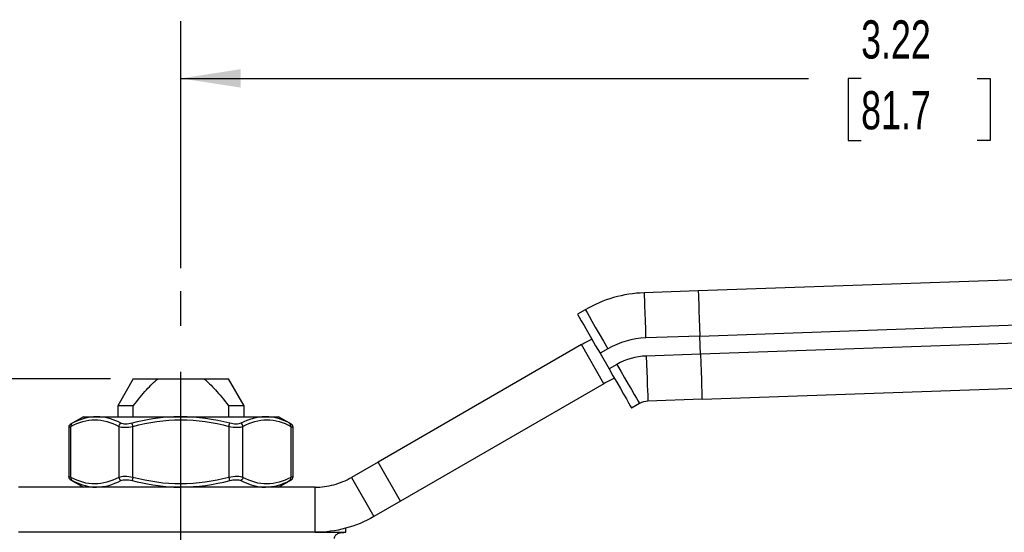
# Model space of a CAD drawing. Header units: inches. Extents: x 0.2 to 10.8, y 0.2 to 8.2.
# Tile 6 of 15: x 2 to 4.1, y 3.7 to 4.8. Entities that reach past the tile are written whole.
import ezdxf

# ---------------------------------------------------------------- set-up
doc = ezdxf.new("R2010")
doc.units = ezdxf.units.IN
doc.header["$MEASUREMENT"] = 0
doc.linetypes.add('SLD-Center', pattern=[0.75, 0.6, -0.05, 0.05, -0.05])
doc.linetypes.add('SLD-Solid', pattern=[0])
doc.layers.add('CENTER', color=40, linetype='SLD-Center')
doc.layers.add('DIMENSIONS', color=140, linetype='SLD-Solid', lineweight=25)
doc.styles.add('SLDTEXTSTYLE0', font='TXT', dxfattribs={"width": 0.7})
doc.dimstyles.new('SLDDIMSTYLE0', dxfattribs={"dimtxt": 0.084961, "dimasz": 0.13, "dimexe": 0, "dimexo": 0.0625, "dimgap": 0.02124, "dimtad": 0, "dimtih": 1, "dimtoh": 1, "dimrnd": 1e-09, "dimzin": 12, "dimdsep": 46, "dimtxsty": 'SLDTEXTSTYLE0', "dimsah": 1, "dimcen": 0.09, "dimadec": 0, "dimazin": 3, "dimtfac": 1, "dimtofl": 0, "dimtmove": 0, "dimatfit": 3, "dimfxl": 0, "dimfrac": 2, "dimtolj": 1, "dimtzin": 12, "dimarcsym": 0})

# ---------------------------------------------------------------- blocks, each defined once
blk = doc.blocks.new('_D')
at = {"layer": 'DIMENSIONS'}
for p, q in [((2.1735, 4.014), (1.0941, 4.014)), ((1.2191, 4.014), (1.2191, 3.3127)), ((1.0928, 3.1586), (1.0643, 3.1586)), ((1.0643, 3.1586), (1.0643, 3.0236)), ((1.3453, 3.1586), (1.3738, 3.1586)), ((1.3738, 3.1586), (1.3738, 3.0236)), ((1.0643, 3.0236), (1.0928, 3.0236)), ((1.2191, 2.3033), (1.2191, 3.0046)), ((1.3738, 3.0236), (1.3453, 3.0236)), ((1.7024, 2.3033), (1.0941, 2.3033))]:
    blk.add_line(p, q, dxfattribs=at)
for points in [[(1.2191, 4.014), (1.1991, 3.884), (1.2391, 3.884)], [(1.2191, 2.3033), (1.2391, 2.4333), (1.1991, 2.4333)]]:
    blk.add_solid(points, dxfattribs=at)
at = {"layer": 'DIMENSIONS', "char_height": 0.08333, "attachment_point": 1, "style": 'SLDTEXTSTYLE0'}
for s, insert in [('1.71', (1.0928, 3.2851)), ('43.5', (1.0928, 3.131))]:
    blk.add_mtext(s, dxfattribs=dict(at, insert=insert))
blk = doc.blocks.new('_D_1')
at = {"layer": 'DIMENSIONS'}
for p, q in [((2.3272, 4.2549), (2.3272, 4.7935)), ((5.5451, 4.187), (5.5451, 4.7935)), ((2.3272, 4.6685), (3.6948, 4.6685)), ((3.8099, 4.6685), (3.7814, 4.6685)), ((3.7814, 4.6685), (3.7814, 4.5335)), ((4.0624, 4.6685), (4.0909, 4.6685)), ((4.0909, 4.6685), (4.0909, 4.5335)), ((5.5451, 4.6685), (4.1775, 4.6685)), ((3.7814, 4.5335), (3.8099, 4.5335)), ((4.0909, 4.5335), (4.0624, 4.5335))]:
    blk.add_line(p, q, dxfattribs=at)
for points in [[(2.3272, 4.6685), (2.4572, 4.6485), (2.4572, 4.6885)], [(5.5451, 4.6685), (5.4151, 4.6885), (5.4151, 4.6485)]]:
    blk.add_solid(points, dxfattribs=at)
at = {"layer": 'DIMENSIONS', "char_height": 0.08333, "attachment_point": 1, "style": 'SLDTEXTSTYLE0'}
for s, insert in [('3.22', (3.8099, 4.795)), ('81.7', (3.8099, 4.6409))]:
    blk.add_mtext(s, dxfattribs=dict(at, insert=insert))

msp = doc.modelspace()

# ---------------------------------------------------------------- linework, layer by layer
for p, q in [((4.5618, 4.244), (3.4548, 4.2054)), ((3.4548, 4.2054), (3.3368, 4.2012)), ((3.2086, 4.1645), (3.1916, 4.1546)), ((3.4583, 4.107), (4.5704, 4.1458)), ((3.4583, 4.107), (3.3402, 4.1029)), ((3.4597, 4.0677), (3.4583, 4.107)), ((4.5718, 4.1065), (3.4597, 4.0677)), ((3.2001, 4.0883), (2.757, 3.8325)), ((3.2493, 4.0031), (3.2001, 4.0883)), ((3.2578, 4.0792), (3.2408, 4.0694)), ((3.2408, 4.0694), (3.2605, 4.0353)), ((3.4597, 4.0677), (3.3416, 4.0635)), ((3.2775, 4.0452), (3.2605, 4.0353)), ((2.2235, 4.014), (2.1894, 3.9549)), ((2.2235, 4.014), (2.2767, 4.014)), ((2.2767, 4.014), (2.3778, 4.014)), ((2.3778, 4.014), (2.4309, 4.014)), ((2.465, 3.9549), (2.4309, 4.014)), ((3.2493, 4.0031), (2.8062, 3.7472)), ((3.4631, 3.9693), (4.5701, 4.0079)), ((2.1894, 3.9549), (2.1894, 3.9313)), ((2.2234, 3.9549), (2.1894, 3.9549)), ((2.2234, 3.9313), (2.2234, 3.9549)), ((2.4311, 3.9549), (2.4311, 3.9313)), ((2.465, 3.9549), (2.4311, 3.9549)), ((2.465, 3.9313), (2.465, 3.9549)), ((3.3267, 3.9599), (3.3097, 3.9501)), ((3.3267, 3.9599), (3.3097, 3.9501)), ((3.3097, 3.9501), (3.3097, 3.9501)), ((3.4631, 3.9693), (3.3451, 3.9652)), ((2.1146, 3.9313), (2.0865, 3.915)), ((2.1146, 3.9313), (2.1431, 3.9313)), ((2.1431, 3.9313), (2.3272, 3.9313)), ((2.3272, 3.9313), (2.5114, 3.9313)), ((2.5114, 3.9313), (2.5398, 3.9313)), ((2.568, 3.915), (2.5398, 3.9313)), ((2.0827, 3.9083), (2.0827, 3.8007)), ((2.0874, 3.7988), (2.0874, 3.9102)), ((2.192, 3.9102), (2.192, 3.7988)), ((2.2227, 3.7988), (2.2227, 3.9102)), ((2.4318, 3.9102), (2.4318, 3.7988)), ((2.4625, 3.7988), (2.4625, 3.9102)), ((2.567, 3.9102), (2.567, 3.7988)), ((2.5718, 3.8007), (2.5718, 3.9083)), ((2.757, 3.8325), (2.6987, 3.7988)), ((2.8062, 3.7472), (2.757, 3.8325)), ((2.6987, 3.7988), (2.7479, 3.7136)), ((2.6199, 3.7777), (1.9729, 3.7777)), ((2.0865, 3.794), (2.1146, 3.7777)), ((2.5398, 3.7777), (2.568, 3.794)), ((2.6199, 3.6793), (2.6199, 3.7777)), ((2.8062, 3.7472), (2.7479, 3.7136)), ((2.6199, 3.6793), (1.9729, 3.6793)), ((2.6199, 3.6793), (2.6865, 3.6793)), ((2.6865, 3.6793), (2.6865, 3.6881))]:
    msp.add_line(p, q)
at = {"flags": 128}
for points in [[(3.3368, 4.2012), (3.3369, 4.1994), (3.3371, 4.1938), (3.3374, 4.1847), (3.3378, 4.1724), (3.3383, 4.1575), (3.3389, 4.1405), (3.3396, 4.1221), (3.3402, 4.1029)], [(3.4548, 4.2054), (3.4549, 4.2035), (3.4551, 4.1979), (3.4554, 4.1888), (3.4559, 4.1766), (3.4564, 4.1616), (3.457, 4.1446), (3.4576, 4.1262), (3.4583, 4.107)], [(3.2086, 4.1645), (3.2096, 4.1628), (3.2124, 4.158), (3.2169, 4.1501), (3.223, 4.1395), (3.2305, 4.1266), (3.239, 4.1119), (3.2482, 4.0959), (3.2578, 4.0792)], [(3.1916, 4.1546), (3.1925, 4.153), (3.1953, 4.1482), (3.1999, 4.1403), (3.206, 4.1297), (3.2134, 4.1168), (3.222, 4.102), (3.2312, 4.086), (3.2408, 4.0694)], [(3.3416, 4.0635), (3.3422, 4.0464), (3.3428, 4.0299), (3.3433, 4.0143), (3.3438, 4.0003), (3.3442, 3.9882), (3.3446, 3.9783), (3.3448, 3.9711), (3.345, 3.9667), (3.3451, 3.9652)], [(3.4597, 4.0677), (3.4603, 4.0485), (3.461, 4.03), (3.4616, 4.013), (3.4621, 3.9981), (3.4625, 3.9859), (3.4628, 3.9768), (3.463, 3.9712), (3.4631, 3.9693)], [(3.2605, 4.0353), (3.269, 4.0205), (3.2773, 4.0062), (3.2851, 3.9927), (3.2921, 3.9805), (3.2982, 3.97), (3.3031, 3.9615), (3.3067, 3.9552), (3.3089, 3.9514), (3.3097, 3.9501)], [(3.2775, 4.0452), (3.2861, 4.0304), (3.2944, 4.016), (3.3021, 4.0025), (3.3092, 3.9904), (3.3152, 3.9799), (3.3201, 3.9713), (3.3238, 3.9651), (3.326, 3.9612), (3.3267, 3.9599)]]:
    msp.add_lwpolyline(points, dxfattribs=at)
for radius in [0.2756, 0.1772, 0.1378, 0.0394, 0.0394]:
    msp.add_arc((3.3464, 3.9258), radius, 92, 120)
for points in [[(3.2001, 4.0883), (3.2076, 4.0926), (3.2152, 4.0966), (3.2229, 4.1004)], [(3.2723, 4.0148), (3.2645, 4.0113), (3.2568, 4.0074), (3.2493, 4.0031)], [(2.1431, 3.9313), (2.1252, 3.9311), (2.1074, 3.9258), (2.0903, 3.917)], [(2.4336, 3.917), (2.399, 3.9258), (2.3631, 3.9311), (2.3272, 3.9313)], [(2.5113, 3.9313), (2.4934, 3.9311), (2.4753, 3.9258), (2.4578, 3.917)], [(2.192, 3.9102), (2.195, 3.909), (2.2041, 3.9076), (2.2167, 3.909), (2.2227, 3.9102)], [(2.2209, 3.917), (2.2162, 3.9158), (2.2063, 3.9144), (2.199, 3.9158), (2.1966, 3.917)], [(2.4318, 3.9102), (2.4378, 3.909), (2.4504, 3.9076), (2.4595, 3.909), (2.4625, 3.9102)], [(2.4578, 3.917), (2.4554, 3.9158), (2.4482, 3.9144), (2.4383, 3.9158), (2.4336, 3.917)], [(2.2227, 3.7988), (2.2167, 3.8), (2.2041, 3.8014), (2.195, 3.8), (2.192, 3.7988)], [(2.4625, 3.7988), (2.4595, 3.8), (2.4504, 3.8014), (2.4378, 3.8), (2.4318, 3.7988)], [(2.1431, 3.7778), (2.1611, 3.7779), (2.1792, 3.7832), (2.1966, 3.792)], [(2.1966, 3.792), (2.199, 3.7932), (2.2063, 3.7946), (2.2162, 3.7932), (2.2209, 3.792)], [(2.3272, 3.7778), (2.3631, 3.7779), (2.399, 3.7832), (2.4336, 3.792)], [(2.4336, 3.792), (2.4383, 3.7932), (2.4482, 3.7946), (2.4554, 3.7932), (2.4578, 3.792)], [(2.5113, 3.7778), (2.5293, 3.7779), (2.5471, 3.7832), (2.5642, 3.792)]]:
    msp.add_open_spline(points, degree=3)
for points, knots in [([(2.2234, 3.9549), (2.2338, 3.9685), (2.2432, 3.9799), (2.2607, 3.9993), (2.2689, 4.0074), (2.2767, 4.014)], [0, 0, 0, 0, 0.5, 0.5, 1, 1, 1, 1]), ([(2.3778, 4.014), (2.3856, 4.0074), (2.3938, 3.9993), (2.4113, 3.9799), (2.4207, 3.9685), (2.4311, 3.9549)], [0, 0, 0, 0, 0.5, 0.5, 1, 1, 1, 1]), ([(2.1966, 3.917), (2.1817, 3.9246), (2.1636, 3.9306), (2.1457, 3.9313), (2.1431, 3.9313)], [0, 0, 0, 0, 0.2301883, 0.2684618, 0.2684618, 0.2684618, 0.2684618]), ([(2.3272, 3.9313), (2.3221, 3.9313), (2.2862, 3.9306), (2.2506, 3.9246), (2.2209, 3.917)], [0.2686528, 0.2686528, 0.2686528, 0.2686528, 0.3069427, 0.5371497, 0.5371497, 0.5371497, 0.5371497]), ([(2.5642, 3.917), (2.5495, 3.9246), (2.5318, 3.9306), (2.5139, 3.9313), (2.5113, 3.9313)], [0, 0, 0, 0, 0.230207, 0.2686696, 0.2686696, 0.2686696, 0.2686696]), ([(2.0866, 3.9151), (2.0861, 3.9147), (2.0849, 3.9139), (2.0837, 3.9123), (2.0828, 3.9104), (2.0827, 3.909), (2.0827, 3.9083)], [0, 0, 0, 0, 0.249979, 0.499941, 0.749858, 1, 1, 1, 1]), ([(2.0827, 3.9083), (2.0829, 3.9084), (2.0833, 3.9085), (2.086, 3.9096), (2.0874, 3.9102)], [0, 0, 0, 0, 0.4937889, 1, 1, 1, 1]), ([(2.0903, 3.917), (2.0893, 3.9165), (2.0871, 3.9154), (2.0868, 3.9152), (2.0866, 3.9151)], [0, 0, 0, 0, 0.499171, 1, 1, 1, 1]), ([(2.0903, 3.917), (2.0891, 3.9163), (2.0875, 3.9142), (2.0873, 3.9114), (2.0874, 3.9102)], [0, 0, 0, 0, 0.571429, 1, 1, 1, 1]), ([(2.0874, 3.9102), (2.1045, 3.919), (2.1221, 3.9243), (2.1573, 3.9246), (2.1749, 3.919), (2.192, 3.9102)], [0, 0, 0, 0, 0.5, 0.5, 1, 1, 1, 1]), ([(2.192, 3.9102), (2.1921, 3.9114), (2.1931, 3.9142), (2.1953, 3.9163), (2.1966, 3.917)], [0, 0, 0, 0, 0.428571, 1, 1, 1, 1]), ([(2.2227, 3.9102), (2.2224, 3.9114), (2.2216, 3.9142), (2.2211, 3.9163), (2.2209, 3.917)], [0, 0, 0, 0, 0.428571, 1, 1, 1, 1]), ([(2.2227, 3.9102), (2.2568, 3.919), (2.292, 3.9246), (2.3625, 3.9243), (2.3977, 3.919), (2.4318, 3.9102)], [0, 0, 0, 0, 0.5, 0.5, 1, 1, 1, 1]), ([(2.4318, 3.9102), (2.4321, 3.9114), (2.4328, 3.9142), (2.4334, 3.9163), (2.4336, 3.917)], [0, 0, 0, 0, 0.428571, 1, 1, 1, 1]), ([(2.4625, 3.9102), (2.4623, 3.9114), (2.4614, 3.9142), (2.4592, 3.9163), (2.4578, 3.917)], [0, 0, 0, 0, 0.428571, 1, 1, 1, 1]), ([(2.4625, 3.9102), (2.4795, 3.919), (2.4972, 3.9243), (2.5324, 3.9246), (2.55, 3.919), (2.567, 3.9102)], [0, 0, 0, 0, 0.5, 0.5, 1, 1, 1, 1]), ([(2.567, 3.9102), (2.5672, 3.9114), (2.567, 3.9142), (2.5653, 3.9163), (2.5642, 3.917)], [0, 0, 0, 0, 0.428571, 1, 1, 1, 1]), ([(2.5678, 3.9151), (2.5677, 3.9152), (2.5673, 3.9154), (2.5652, 3.9165), (2.5642, 3.917)], [0, 0, 0, 0, 0.500829, 1, 1, 1, 1]), ([(2.567, 3.9102), (2.5684, 3.9096), (2.5712, 3.9085), (2.5716, 3.9084), (2.5718, 3.9083)], [0, 0, 0, 0, 0.506211, 1, 1, 1, 1]), ([(2.5718, 3.9083), (2.5717, 3.909), (2.5716, 3.9104), (2.5708, 3.9123), (2.5695, 3.9139), (2.5684, 3.9147), (2.5678, 3.9151)], [0, 0, 0, 0, 0.250142, 0.500059, 0.750021, 1, 1, 1, 1]), ([(2.0827, 3.8007), (2.0827, 3.8), (2.0828, 3.7987), (2.0837, 3.7968), (2.0849, 3.7951), (2.0861, 3.7943), (2.0866, 3.7939)], [0, 0, 0, 0, 0.250142, 0.500059, 0.750021, 1, 1, 1, 1]), ([(2.0874, 3.7988), (2.086, 3.7994), (2.0833, 3.8005), (2.0829, 3.8006), (2.0827, 3.8007)], [0, 0, 0, 0, 0.506211, 1, 1, 1, 1]), ([(2.0874, 3.7988), (2.0873, 3.7976), (2.0875, 3.7948), (2.0891, 3.7927), (2.0903, 3.792)], [0, 0, 0, 0, 0.428571, 1, 1, 1, 1]), ([(2.192, 3.7988), (2.1749, 3.79), (2.1573, 3.7847), (2.1221, 3.7845), (2.1045, 3.79), (2.0874, 3.7988)], [0, 0, 0, 0, 0.5, 0.5, 1, 1, 1, 1]), ([(2.192, 3.7988), (2.1921, 3.7976), (2.1931, 3.7948), (2.1953, 3.7927), (2.1966, 3.792)], [0, 0, 0, 0, 0.428571, 1, 1, 1, 1]), ([(2.2227, 3.7988), (2.2224, 3.7976), (2.2216, 3.7948), (2.2211, 3.7927), (2.2209, 3.792)], [0, 0, 0, 0, 0.428571, 1, 1, 1, 1]), ([(2.4318, 3.7988), (2.3977, 3.79), (2.3624, 3.7847), (2.292, 3.7845), (2.2568, 3.79), (2.2227, 3.7988)], [0, 0, 0, 0, 0.5, 0.5, 1, 1, 1, 1]), ([(2.4318, 3.7988), (2.4321, 3.7976), (2.4328, 3.7948), (2.4334, 3.7927), (2.4336, 3.792)], [0, 0, 0, 0, 0.428571, 1, 1, 1, 1]), ([(2.4625, 3.7988), (2.4623, 3.7976), (2.4614, 3.7948), (2.4592, 3.7927), (2.4578, 3.792)], [0, 0, 0, 0, 0.428571, 1, 1, 1, 1]), ([(2.567, 3.7988), (2.55, 3.79), (2.5324, 3.7847), (2.4972, 3.7845), (2.4795, 3.79), (2.4625, 3.7988)], [0, 0, 0, 0, 0.5, 0.5, 1, 1, 1, 1]), ([(2.5642, 3.792), (2.5653, 3.7927), (2.567, 3.7948), (2.5672, 3.7976), (2.567, 3.7988)], [0, 0, 0, 0, 0.571429, 1, 1, 1, 1]), ([(2.5718, 3.8007), (2.5716, 3.8006), (2.5712, 3.8005), (2.5684, 3.7994), (2.567, 3.7988)], [0, 0, 0, 0, 0.493789, 1, 1, 1, 1]), ([(2.5678, 3.7939), (2.5684, 3.7943), (2.5695, 3.7951), (2.5708, 3.7968), (2.5716, 3.7987), (2.5717, 3.8), (2.5718, 3.8007)], [0, 0, 0, 0, 0.249979, 0.499941, 0.749858, 1, 1, 1, 1]), ([(2.6199, 3.7777), (2.6337, 3.7777), (2.6474, 3.7795), (2.674, 3.7867), (2.6868, 3.792), (2.6987, 3.7988)], [0, 0, 0, 0, 0.1050019, 0.1050019, 0.2100038, 0.2100038, 0.2100038, 0.2100038]), ([(2.0866, 3.7939), (2.0868, 3.7938), (2.0871, 3.7936), (2.0893, 3.7926), (2.0903, 3.792)], [0, 0, 0, 0, 0.500829, 1, 1, 1, 1]), ([(2.0903, 3.792), (2.105, 3.7845), (2.1226, 3.7784), (2.1405, 3.7777), (2.1431, 3.7778)], [0, 0, 0, 0, 0.2301883, 0.2686763, 0.2686763, 0.2686763, 0.2686763]), ([(2.2209, 3.792), (2.2506, 3.7845), (2.2862, 3.7784), (2.3221, 3.7777), (2.3272, 3.7778)], [0, 0, 0, 0, 0.2302072, 0.2686694, 0.2686694, 0.2686694, 0.2686694]), ([(2.4578, 3.792), (2.4728, 3.7845), (2.4908, 3.7784), (2.5088, 3.7777), (2.5113, 3.7778)], [0, 0, 0, 0, 0.2302072, 0.2684972, 0.2684972, 0.2684972, 0.2684972]), ([(2.5642, 3.792), (2.5652, 3.7926), (2.5673, 3.7936), (2.5677, 3.7938), (2.5678, 3.7939)], [0, 0, 0, 0, 0.499171, 1, 1, 1, 1]), ([(2.7479, 3.7136), (2.7285, 3.7024), (2.7078, 3.6938), (2.6646, 3.6822), (2.6423, 3.6793), (2.6199, 3.6793)], [0, 0, 0, 0, 0.170494, 0.170494, 0.340988, 0.340988, 0.340988, 0.340988]), ([(2.6619, 3.6659), (2.6619, 3.6688), (2.663, 3.6714), (2.6663, 3.675), (2.6685, 3.6763), (2.6755, 3.6789), (2.6809, 3.6793), (2.6865, 3.6793)], [0, 0, 0, 0, 0.25, 0.25, 0.5, 0.5, 1, 1, 1, 1])]:
    msp.add_open_spline(points, degree=3, knots=knots)
at = {"layer": 'CENTER'}
msp.add_line((2.3272, 3.4293), (2.3272, 4.2049), dxfattribs=at)

# ---------------------------------------------------------------- dimensions: what is measured, and where the dimension line sits
at = {"layer": 'DIMENSIONS'}
dim = msp.add_linear_dim(base=(5.5451, 4.6685), p1=(2.3272, 4.2049), p2=(5.5451, 4.137), dimstyle='SLDDIMSTYLE0', dxfattribs=at)
dim.commit()
dim.dimension.update_dxf_attribs({"geometry": '_D_1', "text_midpoint": (3.9361, 4.6685), "dimtype": 160})
dim = msp.add_linear_dim(base=(1.2191, 4.014), p1=(1.7524, 2.3033), p2=(2.2235, 4.014), angle=90, dimstyle='SLDDIMSTYLE0', dxfattribs=at)
dim.commit()
dim.dimension.update_dxf_attribs({"geometry": '_D', "text_midpoint": (1.2191, 3.1586), "dimtype": 160})

doc.saveas('drawing.dxf')
